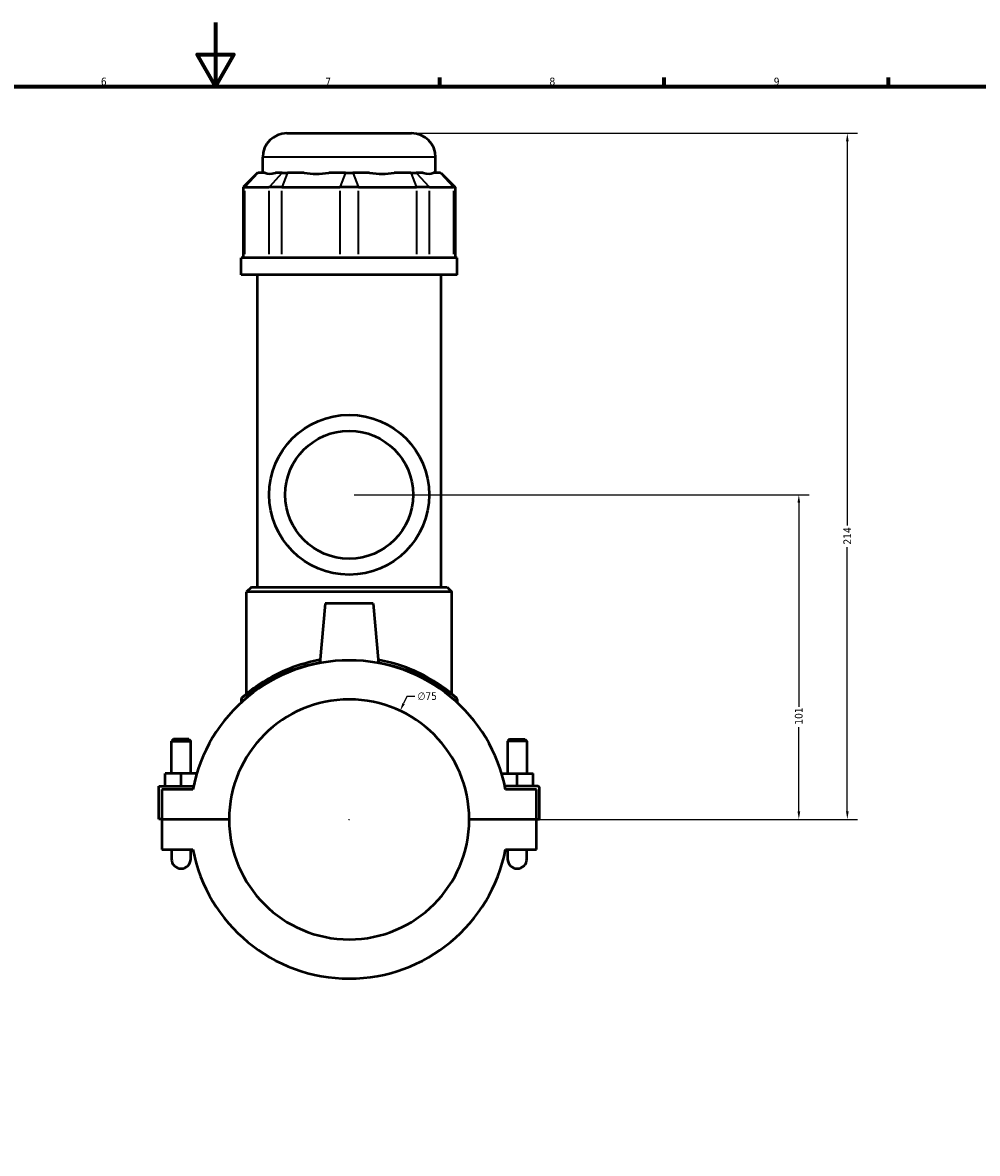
# Model space of a CAD drawing. Header units: millimetres. Extents: x -251 to 971, y -113 to 1138.
# Tile 4 of 6: x 360 to 659, y 241 to 594. Entities that reach past the tile are written whole.
import ezdxf

# ---------------------------------------------------------------- set-up
doc = ezdxf.new("R2010")
doc.units = ezdxf.units.MM
for name, color, linetype, lineweight in [('Border (ANSI)', 7, 'Continuous', 70), ('Dimension (ANSI)', 7, 'Continuous', 25), ('Visible (ANSI)', 7, 'Continuous', 50), ('Visible Narrow (ANSI)', 7, 'Continuous', 35)]:
    doc.layers.add(name, color=color, linetype=linetype, lineweight=lineweight)
doc.styles.add('Note Text (ANSI)', font='tahoma.ttf')
doc.dimstyles.new('Default - mm (ANSI)', dxfattribs={"dimtxt": 2.4, "dimasz": 2.5, "dimexe": 3.175, "dimexo": 1.6002, "dimgap": 0.8, "dimtad": 0, "dimtoh": 1, "dimdec": 0, "dimrnd": 1e-08, "dimzin": 4, "dimdsep": 46, "dimtxsty": 'Note Text (ANSI)', "dimcen": 0.09, "dimdle": 10, "dimclrd": 256, "dimclre": 256, "dimclrt": 5, "dimadec": 1, "dimazin": 1, "dimtfac": 1.27, "dimtofl": 0, "dimtmove": 0, "dimatfit": 3, "dimfxl": 1, "dimtolj": 1, "dimtzin": 4, "dimlwd": -1, "dimlwe": -1, "dimarcsym": 0})

# ---------------------------------------------------------------- blocks, each defined once
blk = doc.blocks.new('Borders Default Border')
at = {"layer": 'Border (ANSI)'}
for p, q in [((490.58, 574), (490.58, 576.8)), ((560.67, 574), (560.67, 576.8)), ((630.75, 574), (630.75, 576.8))]:
    blk.add_line(p, q, dxfattribs=at)
at = {"layer": 'Border (ANSI)', "flags": 128}
for points in [[(420.5, 594), (420.5, 574), (414.73, 584), (426.27, 584), (420.5, 574)], [(20, 20), (20, 574), (821, 574), (821, 20), (20, 20)]]:
    blk.add_lwpolyline(points, dxfattribs=at)
at = {"layer": 'Border (ANSI)', "color": 5, "true_color": 0x0000ff, "char_height": 2.4, "attachment_point": 7, "style": 'Note Text (ANSI)'}
for s, insert in [('6', (384.69, 574.35)), ('7', (454.8, 574.4)), ('8', (524.84, 574.35)), ('9', (594.92, 574.35))]:
    blk.add_mtext(s, dxfattribs=dict(at, insert=insert))
blk = doc.blocks.new('*D6')
at = {"layer": 'Defpoints', "color": 0, "transparency": 16777216}
for p in [(478.2, 378.86), (446.35, 310.97)]:
    blk.add_point(p, dxfattribs=at)
at = {"layer": 'Dimension (ANSI)', "transparency": 16777216}
for p, q in [((480.32, 383.39), (479.26, 381.13)), ((482.82, 383.39), (480.32, 383.39)), ((462.18, 344.91), (462.36, 344.91)), ((462.27, 344.82), (462.27, 345))]:
    blk.add_line(p, q, dxfattribs=at)
blk.add_solid([(478.88, 381.3), (479.64, 380.95), (478.2, 378.86)], dxfattribs=at)
at = {"layer": 'Dimension (ANSI)', "color": 5, "transparency": 16777216, "insert": (483.62, 384.68), "char_height": 2.4, "attachment_point": 1, "style": 'Note Text (ANSI)'}
blk.add_mtext('\\A1;∅75', dxfattribs=at)
blk = doc.blocks.new('*D10')
at = {"layer": 'Defpoints', "color": 0, "transparency": 16777216}
for p in [(462.27, 446.41), (602.75, 446.41), (499.77, 344.91)]:
    blk.add_point(p, dxfattribs=at)
at = {"layer": 'Dimension (ANSI)', "transparency": 16777216}
for p, q in [((463.87, 446.41), (605.93, 446.41)), ((602.75, 443.91), (602.75, 380.1)), ((602.75, 347.41), (602.75, 373.73)), ((501.37, 344.91), (605.93, 344.91))]:
    blk.add_line(p, q, dxfattribs=at)
for points in [[(602.33, 443.91), (603.17, 443.91), (602.75, 446.41)], [(602.33, 347.41), (603.17, 347.41), (602.75, 344.91)]]:
    blk.add_solid(points, dxfattribs=at)
at = {"layer": 'Dimension (ANSI)', "color": 5, "transparency": 16777216, "insert": (601.5, 374.53), "char_height": 2.4, "attachment_point": 1, "rotation": 90, "style": 'Note Text (ANSI)'}
blk.add_mtext('\\A1;101', dxfattribs=at)
blk = doc.blocks.new('*D11')
at = {"layer": 'Defpoints', "color": 0, "transparency": 16777216}
for p in [(481.77, 559.41), (617.9, 559.41), (499.77, 344.91)]:
    blk.add_point(p, dxfattribs=at)
at = {"layer": 'Dimension (ANSI)', "transparency": 16777216}
for p, q in [((483.37, 559.41), (621.08, 559.41)), ((617.9, 556.91), (617.9, 436.79)), ((617.9, 347.41), (617.9, 430.04)), ((501.37, 344.91), (621.08, 344.91))]:
    blk.add_line(p, q, dxfattribs=at)
for points in [[(617.49, 556.91), (618.32, 556.91), (617.9, 559.41)], [(617.49, 347.41), (618.32, 347.41), (617.9, 344.91)]]:
    blk.add_solid(points, dxfattribs=at)
at = {"layer": 'Dimension (ANSI)', "color": 5, "transparency": 16777216, "insert": (616.68, 430.84), "char_height": 2.4, "attachment_point": 1, "rotation": 90, "style": 'Note Text (ANSI)'}
blk.add_mtext('\\A1;214', dxfattribs=at)

msp = doc.modelspace()

# ---------------------------------------------------------------- linework, layer by layer
at = {"layer": 'Visible (ANSI)'}
for p, q in [((442.77, 559.41), (481.77, 559.41)), ((435.27, 547.02), (435.27, 551.91)), ((489.27, 547.02), (489.27, 551.91)), ((433.64, 547.02), (429.14, 542.52)), ((433.64, 547.02), (433.87, 547.02)), ((436.04, 547.02), (433.87, 547.02)), ((441.38, 547.02), (439.21, 547.02)), ((441.38, 547.02), (443, 547.02)), ((448.24, 547.02), (443, 547.02)), ((461.13, 547.02), (455.89, 547.02)), ((461.13, 547.02), (463.42, 547.02)), ((468.66, 547.02), (463.42, 547.02)), ((481.55, 547.02), (476.31, 547.02)), ((481.55, 547.02), (483.17, 547.02)), ((485.34, 547.02), (483.17, 547.02)), ((490.68, 547.02), (488.51, 547.02)), ((490.68, 547.02), (490.91, 547.02)), ((490.91, 547.02), (495.41, 542.52)), ((429.71, 542.52), (429.14, 542.52)), ((429.14, 542.52), (429.14, 520.47)), ((429.71, 542.52), (437.22, 542.52)), ((441.28, 542.52), (437.22, 542.52)), ((441.28, 542.52), (459.4, 542.52)), ((465.14, 542.52), (459.4, 542.52)), ((465.14, 542.52), (483.27, 542.52)), ((487.33, 542.52), (483.27, 542.52)), ((487.33, 542.52), (494.83, 542.52)), ((495.41, 542.52), (494.83, 542.52)), ((495.41, 542.52), (495.41, 520.47)), ((496.02, 520.47), (428.52, 520.47)), ((428.52, 515.16), (428.52, 520.47)), ((496.02, 515.16), (496.02, 520.47)), ((496.02, 515.16), (428.52, 515.16)), ((433.59, 417.51), (433.59, 515.16)), ((490.96, 417.51), (490.96, 515.16)), ((431.71, 417.51), (430.21, 416.01)), ((431.71, 417.51), (492.84, 417.51)), ((492.84, 417.51), (494.34, 416.01)), ((494.34, 416.01), (430.21, 416.01)), ((430.21, 384.19), (430.21, 416.01)), ((494.34, 384.19), (494.34, 416.01)), ((454.77, 412.41), (453.14, 393.79)), ((469.77, 412.41), (454.77, 412.41)), ((469.77, 412.41), (471.4, 393.79)), ((428.52, 382.41), (428.52, 381.43)), ((496.02, 382.41), (496.02, 381.43)), ((407.37, 369.96), (406.77, 369.36)), ((406.77, 369.36), (412.77, 369.36)), ((406.77, 359.29), (406.77, 369.36)), ((412.17, 369.96), (407.37, 369.96)), ((412.17, 369.96), (412.77, 369.36)), ((412.77, 359.29), (412.77, 369.36)), ((512.37, 369.96), (511.77, 369.36)), ((517.77, 369.36), (511.77, 369.36)), ((511.77, 369.36), (511.77, 359.29)), ((512.37, 369.96), (517.17, 369.96)), ((517.17, 369.96), (517.77, 369.36)), ((517.77, 369.36), (517.77, 359.29)), ((404.77, 355.29), (404.77, 359.29)), ((409.77, 359.29), (404.77, 359.29)), ((414.67, 359.29), (409.77, 359.29)), ((409.77, 355.29), (409.77, 359.29)), ((509.88, 359.29), (514.77, 359.29)), ((514.77, 355.29), (514.77, 359.29)), ((514.77, 359.29), (519.77, 359.29)), ((519.77, 355.29), (519.77, 359.29)), ((402.77, 355.29), (413.64, 355.29)), ((402.77, 344.96), (402.77, 355.29)), ((413.44, 354.29), (403.77, 354.29)), ((403.77, 354.29), (403.77, 344.96)), ((521.27, 355.29), (510.9, 355.29)), ((520.77, 354.29), (511.11, 354.29)), ((520.77, 344.96), (520.77, 354.29)), ((521.77, 344.96), (521.77, 354.79)), ((403.77, 344.96), (402.77, 344.96)), ((403.77, 344.96), (424.77, 344.96)), ((403.77, 344.86), (403.77, 335.54)), ((424.77, 344.86), (403.77, 344.86)), ((406.77, 344.86), (406.77, 344.96)), ((412.77, 344.86), (412.77, 344.96)), ((499.77, 344.96), (520.77, 344.96)), ((520.77, 344.86), (499.77, 344.86)), ((511.77, 344.96), (511.77, 344.86)), ((517.77, 344.96), (517.77, 344.86)), ((520.77, 344.96), (521.77, 344.96)), ((520.77, 335.54), (520.77, 344.86)), ((403.77, 335.54), (413.44, 335.54)), ((406.77, 335.54), (406.77, 332.54)), ((412.77, 332.54), (412.77, 335.54)), ((511.11, 335.54), (520.77, 335.54)), ((511.77, 335.54), (511.77, 332.54)), ((517.77, 332.54), (517.77, 335.54))]:
    msp.add_line(p, q, dxfattribs=at)
for radius in [25, 20]:
    msp.add_circle((462.27, 446.41), radius, dxfattribs=at)
for centre, radius, start, end in [((442.77, 551.91), 7.5, 90, 180), ((481.77, 551.91), 7.5, 0, 90), ((462.27, 344.91), 49.73, 10.8674, 169.1326), ((462.27, 344.91), 37.5, 0.0764, 179.9236), ((429.27, 382.41), 0.75, 131.3503, 180), ((495.27, 382.41), 0.75, 0, 48.6497), ((521.27, 354.79), 0.5, 0, 90), ((462.27, 344.91), 37.5, 180.0764, 359.9236), ((409.77, 332.54), 3, 180, 0), ((462.27, 344.91), 49.73, 190.8674, 349.1326), ((514.77, 332.54), 3, 180, 0)]:
    msp.add_arc(centre, radius, start, end, dxfattribs=at)
for major_axis, ratio, start_param, end_param in [((-26.48, -26.48), 0.198912, 0.042463, 0.350237), ((22.45, 22.45), 0.668179, 3.576754, 3.884528), ((22.45, -22.45), 0.668179, 5.54025, 5.848024), ((26.48, -26.48), 0.198912, 5.932949, 6.240723)]:
    msp.add_ellipse((462.27, 573.71), major_axis=major_axis, ratio=ratio, start_param=start_param, end_param=end_param, dxfattribs=at)
for points, knots in [([(453.23, 394.8), (453, 394.76), (452.77, 394.72), (448.82, 393.94), (445.39, 392.83), (439.34, 390.25), (436.73, 388.78), (432.47, 386.01), (430.83, 384.71), (429.26, 383.4), (428.9, 383.08), (428.79, 382.98), (428.78, 382.97), (428.78, 382.97)], [16.783746, 16.783746, 16.783746, 16.783746, 16.855746, 16.855746, 18.007389, 18.007389, 19.173625, 19.173625, 20.355076, 20.355076, 21.053197, 21.053197, 21.184571, 21.184571, 21.184571, 21.184571]), ([(495.77, 382.97), (495.77, 382.97), (495.49, 383.22), (494.3, 384.23), (493.25, 385.09), (490.02, 387.41), (487.57, 388.98), (481.84, 391.79), (478.61, 393.05), (473.83, 394.3), (472.59, 394.57), (471.31, 394.8)], [10.592616, 10.592616, 10.592616, 10.592616, 11.314917, 11.314917, 12.212055, 12.212055, 13.443092, 13.443092, 14.601792, 14.601792, 14.993422, 14.993422, 14.993422, 14.993422])]:
    msp.add_open_spline(points, degree=3, knots=knots, dxfattribs=at)
at = {"layer": 'Visible Narrow (ANSI)'}
for p, q in [((488.94, 551.91), (435.61, 551.91)), ((433.66, 546.8), (429.92, 542.75)), ((441.17, 546.8), (437.43, 542.75)), ((442.91, 546.8), (441.36, 542.75)), ((461.04, 546.8), (459.49, 542.75)), ((463.51, 546.8), (465.06, 542.75)), ((481.63, 546.8), (483.18, 542.75)), ((483.38, 546.8), (487.12, 542.75)), ((490.88, 546.8), (494.63, 542.75)), ((429.71, 521.58), (429.71, 541.42)), ((437.22, 541.42), (437.22, 521.58)), ((441.28, 521.58), (441.28, 541.42)), ((459.4, 541.42), (459.4, 521.58)), ((465.14, 521.58), (465.14, 541.42)), ((483.27, 541.42), (483.27, 521.58)), ((487.33, 521.58), (487.33, 541.42)), ((494.83, 541.42), (494.83, 521.58))]:
    msp.add_line(p, q, dxfattribs=at)
for points, knots in [([(428.52, 382.41), (428.52, 382.41), (428.53, 382.42), (428.65, 382.52), (429, 382.83), (430.59, 384.12), (432.25, 385.4), (436.54, 388.13), (439.17, 389.58), (445.26, 392.12), (448.72, 393.22), (452.69, 393.98), (452.93, 394.02), (453.17, 394.06)], [-21.184571, -21.184571, -21.184571, -21.184571, -21.053197, -21.053197, -20.355076, -20.355076, -19.173625, -19.173625, -18.007389, -18.007389, -16.855746, -16.855746, -16.783319, -16.783319, -16.783319, -16.783319]), ([(471.38, 394.06), (472.66, 393.84), (473.92, 393.57), (478.73, 392.34), (481.98, 391.1), (487.76, 388.33), (490.23, 386.78), (493.49, 384.49), (494.54, 383.65), (495.74, 382.66), (496.02, 382.41), (496.02, 382.41)], [-14.993849, -14.993849, -14.993849, -14.993849, -14.601792, -14.601792, -13.443092, -13.443092, -12.212055, -12.212055, -11.314917, -11.314917, -10.592616, -10.592616, -10.592616, -10.592616])]:
    msp.add_open_spline(points, degree=3, knots=knots, dxfattribs=at)

# ---------------------------------------------------------------- block references
msp.add_blockref('Borders Default Border', (0, 0))

# ---------------------------------------------------------------- dimensions: what is measured, and where the dimension line sits
at = {"layer": 'Dimension (ANSI)'}
for base, p2, picture, middle in [((617.90256372, 559.41487151), (481.77324528, 559.41487151), '*D11', (617.90256372, 433.41487151)), ((602.75000131, 446.41487151), (462.27324528, 446.41487151), '*D10', (602.75000131, 376.91487151))]:
    dim = msp.add_linear_dim(base=base, p1=(499.77324528, 344.91487151), p2=p2, angle=90, dimstyle='Default - mm (ANSI)', override={"dimgap": 0.8, "dimtoh": 0, "dimdec": 0, "dimtol": 0, "dimlim": 0, "dimtp": 0, "dimtm": 0, "dimtdec": 2, "dimatfit": 1}, dxfattribs=at)
    dim.commit()
    dim.dimension.update_dxf_attribs({"geometry": picture, "text_midpoint": middle, "dimtype": 160})
dim = msp.add_diameter_dim_2p(p1=(446.35, 310.97), p2=(478.2, 378.86), dimstyle='Default - mm (ANSI)', override={"dimgap": 0.8, "dimtih": 1, "dimdec": 0, "dimlfac": 1, "dimtol": 0, "dimlim": 0, "dimtp": 0, "dimtm": 0, "dimtdec": 2}, dxfattribs=at)
dim.commit()
dim.dimension.update_dxf_attribs({"geometry": '*D6', "text_midpoint": (486.58, 383.39)})

doc.saveas('drawing.dxf')
